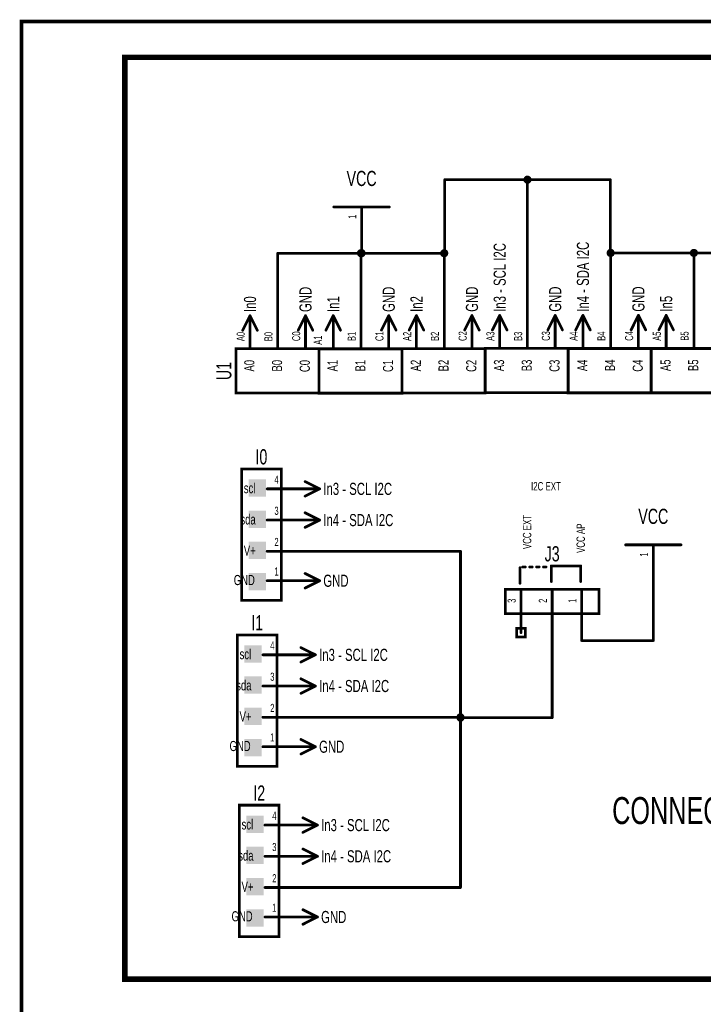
# Model space of a CAD drawing. Extents: x 0 to 22.6, y 0 to 15.8.
# Tile 10 of 26: x 0 to 2.4, y 12.2 to 15.8. Entities that reach past the tile are written whole.
import ezdxf
from ezdxf.enums import TextEntityAlignment as Align

# ---------------------------------------------------------------- set-up
doc = ezdxf.new("R2010")
doc.units = 0
for name, color, linetype in [('Element', 253, 'CONTINUOUS'), ('Net', 50, 'CONTINUOUS'), ('Pin', 50, 'CONTINUOUS'), ('Shapes', 252, 'CONTINUOUS'), ('Titles', 253, 'CONTINUOUS')]:
    doc.layers.add(name, color=color, linetype=linetype)

msp = doc.modelspace()

# ---------------------------------------------------------------- linework, layer by layer
at = {"layer": 'Element', "linetype": 'CONTINUOUS', "const_width": 0.0049}
for points in [[(1.11, 15.1081, 1), (1.1149, 15.1081, 1), (1.11, 15.1081, 1)], [(1.31, 15.1081, 1), (1.3149, 15.1081, 1), (1.31, 15.1081, 1)], [(2.1614, 13.89, 1), (2.1664, 13.89, 1), (2.1614, 13.89, 1)], [(2.3614, 13.89, 1), (2.3664, 13.89, 1), (2.3614, 13.89, 1)], [(1.7812, 13.8078, 1), (1.7862, 13.8078, 1), (1.7812, 13.8078, 1)], [(1.7906, 13.8102, 1), (1.7955, 13.8102, 1), (1.7906, 13.8102, 1)], [(1.8, 13.8102, 1), (1.8049, 13.8102, 1), (1.8, 13.8102, 1)], [(1.8156, 13.8102, 1), (1.8205, 13.8102, 1), (1.8156, 13.8102, 1)], [(1.825, 13.8102, 1), (1.8299, 13.8102, 1), (1.825, 13.8102, 1)], [(1.8406, 13.8102, 1), (1.8455, 13.8102, 1), (1.8406, 13.8102, 1)], [(1.85, 13.8102, 1), (1.8549, 13.8102, 1), (1.85, 13.8102, 1)], [(1.8656, 13.8102, 1), (1.8705, 13.8102, 1), (1.8656, 13.8102, 1)], [(1.875, 13.8102, 1), (1.8799, 13.8102, 1), (1.875, 13.8102, 1)], [(1.8937, 13.814, 1), (1.8987, 13.814, 1), (1.8937, 13.814, 1)], [(1.8937, 13.814, 1), (1.8987, 13.814, 1), (1.8937, 13.814, 1)], [(2, 13.814, 1), (2.0049, 13.814, 1), (2, 13.814, 1)], [(2, 13.814, 1), (2.0049, 13.814, 1), (2, 13.814, 1)], [(1.7812, 13.7515, 1), (1.7862, 13.7515, 1), (1.7812, 13.7515, 1)], [(1.8937, 13.7578, 1), (1.8987, 13.7578, 1), (1.8937, 13.7578, 1)], [(2, 13.7578, 1), (2.0049, 13.7578, 1), (2, 13.7578, 1)]]:
    msp.add_lwpolyline(points, format="xyb", dxfattribs=at)
at = {"layer": 'Element', "linetype": 'CONTINUOUS', "const_width": 0.0098}
for points in [[(1.3125, 15.1081), (1.1125, 15.1081)], [(0.7595, 14.5969), (1.0589, 14.5969), (1.0589, 14.437), (0.7595, 14.437), (0.7595, 14.5969)], [(1.059, 14.5968), (1.3584, 14.5968), (1.3584, 14.4369), (1.059, 14.4369), (1.059, 14.5968)], [(1.3583, 14.5972), (1.6577, 14.5972), (1.6577, 14.4373), (1.3583, 14.4373), (1.3583, 14.5972)], [(1.658, 14.5986), (1.9574, 14.5986), (1.9574, 14.4387), (1.658, 14.4387), (1.658, 14.5986)], [(1.957, 14.598), (2.2564, 14.598), (2.2564, 14.4381), (1.957, 14.4381), (1.957, 14.598)], [(2.2554, 14.598), (2.5548, 14.598), (2.5548, 14.4381), (2.2554, 14.4381), (2.2554, 14.598)], [(0.7799, 14.1637), (0.923, 14.1637), (0.923, 13.69), (0.7799, 13.69), (0.7799, 14.1637)], [(2.1639, 13.89), (2.3639, 13.89)], [(1.7837, 13.8078), (1.7837, 13.7515)], [(1.7931, 13.8102), (1.8025, 13.8102)], [(1.8181, 13.8102), (1.8275, 13.8102)], [(1.8431, 13.8102), (1.8525, 13.8102)], [(1.8681, 13.8102), (1.8775, 13.8102)], [(1.8962, 13.814), (1.8962, 13.7578)], [(1.8962, 13.814), (2.0024, 13.814)], [(2.0024, 13.814), (2.0024, 13.7578)], [(1.7306, 13.7297), (2.0681, 13.7297), (2.0681, 13.6422), (1.7306, 13.6422), (1.7306, 13.7297)], [(0.7647, 13.5654), (0.9078, 13.5654), (0.9078, 13.0916), (0.7647, 13.0916), (0.7647, 13.5654)], [(0.7719, 12.9515), (0.9151, 12.9515), (0.9151, 12.4778), (0.7719, 12.4778), (0.7719, 12.9515)]]:
    msp.add_lwpolyline(points, dxfattribs=at)
at = {"layer": 'Element'}
for points in [[(0.8049, 14.1262), (0.8674, 14.1262), (0.8049, 14.0637), (0.8674, 14.0637)], [(0.8049, 14.0137), (0.8674, 14.0137), (0.8049, 13.9512), (0.8674, 13.9512)], [(0.8049, 13.9012), (0.8674, 13.9012), (0.8049, 13.8387), (0.8674, 13.8387)], [(0.8049, 13.7887), (0.8674, 13.7887), (0.8049, 13.7262), (0.8674, 13.7262)], [(0.7897, 13.5279), (0.8522, 13.5279), (0.7897, 13.4654), (0.8522, 13.4654)], [(0.7897, 13.4154), (0.8522, 13.4154), (0.7897, 13.3529), (0.8522, 13.3529)], [(0.7897, 13.3029), (0.8522, 13.3029), (0.7897, 13.2404), (0.8522, 13.2404)], [(0.7897, 13.1904), (0.8522, 13.1904), (0.7897, 13.1279), (0.8522, 13.1279)], [(0.7969, 12.914), (0.8594, 12.914), (0.7969, 12.8515), (0.8594, 12.8515)], [(0.7969, 12.8015), (0.8594, 12.8015), (0.7969, 12.739), (0.8594, 12.739)], [(0.7969, 12.689), (0.8594, 12.689), (0.7969, 12.6265), (0.8594, 12.6265)], [(0.7969, 12.5765), (0.8594, 12.5765), (0.7969, 12.514), (0.8594, 12.514)]]:
    msp.add_solid(points, dxfattribs=at)
at = {"layer": 'Net', "linetype": 'CONTINUOUS', "const_width": 0.0049}
for points in [[(1.5099, 15.2066, 1), (1.5148, 15.2066, 1), (1.5099, 15.2066, 1)], [(1.5099, 15.2066, 1), (1.5148, 15.2066, 1), (1.5099, 15.2066, 1)], [(1.7979, 15.2066, 1), (1.8029, 15.2066, 1), (1.7979, 15.2066, 1)], [(1.8078, 15.2066, 1), (1.8127, 15.2066, 1), (1.8078, 15.2066, 1)], [(2.1066, 15.2066, 1), (2.1115, 15.2066, 1), (2.1066, 15.2066, 1)], [(2.1066, 15.2066, 1), (2.1115, 15.2066, 1), (2.1066, 15.2066, 1)], [(0.9078, 14.9415, 1), (0.9127, 14.9415, 1), (0.9078, 14.9415, 1)], [(0.9078, 14.9415, 1), (0.9127, 14.9415, 1), (0.9078, 14.9415, 1)], [(1.1979, 14.9415, 1), (1.2029, 14.9415, 1), (1.1979, 14.9415, 1)], [(1.2001, 14.9415, 1), (1.2051, 14.9415, 1), (1.2001, 14.9415, 1)], [(1.2078, 14.9415, 1), (1.2127, 14.9415, 1), (1.2078, 14.9415, 1)], [(1.21, 14.9581, 1), (1.2149, 14.9581, 1), (1.21, 14.9581, 1)], [(1.21, 14.9415, 1), (1.2149, 14.9415, 1), (1.21, 14.9415, 1)], [(1.4979, 14.9415, 1), (1.5029, 14.9415, 1), (1.4979, 14.9415, 1)], [(1.5078, 14.9415, 1), (1.5127, 14.9415, 1), (1.5078, 14.9415, 1)], [(1.5099, 14.9415, 1), (1.5148, 14.9415, 1), (1.5099, 14.9415, 1)], [(1.5099, 14.9415, 1), (1.5148, 14.9415, 1), (1.5099, 14.9415, 1)], [(2.0979, 14.9424, 1), (2.1029, 14.9424, 1), (2.0979, 14.9424, 1)], [(2.1066, 14.9424, 1), (2.1115, 14.9424, 1), (2.1066, 14.9424, 1)], [(2.1066, 14.9424, 1), (2.1115, 14.9424, 1), (2.1066, 14.9424, 1)], [(2.1078, 14.9424, 1), (2.1127, 14.9424, 1), (2.1078, 14.9424, 1)], [(2.3979, 14.9424, 1), (2.4029, 14.9424, 1), (2.3979, 14.9424, 1)], [(2.4078, 14.9424, 1), (2.4127, 14.9424, 1), (2.4078, 14.9424, 1)], [(0.9078, 14.6768, 1), (0.9127, 14.6768, 1), (0.9078, 14.6768, 1)], [(1.2078, 14.6772, 1), (1.2127, 14.6772, 1), (1.2078, 14.6772, 1)], [(1.5078, 14.6775, 1), (1.5127, 14.6775, 1), (1.5078, 14.6775, 1)], [(1.8078, 14.6778, 1), (1.8127, 14.6778, 1), (1.8078, 14.6778, 1)], [(2.1078, 14.6781, 1), (2.1127, 14.6781, 1), (2.1078, 14.6781, 1)], [(2.4078, 14.6785, 1), (2.4127, 14.6785, 1), (2.4078, 14.6785, 1)], [(1.0196, 13.8669, 1), (1.0245, 13.8669, 1), (1.0196, 13.8669, 1)], [(1.5665, 13.8669, 1), (1.5714, 13.8669, 1), (1.5665, 13.8669, 1)], [(1.5665, 13.8669, 1), (1.5714, 13.8669, 1), (1.5665, 13.8669, 1)], [(2.2614, 13.74, 1), (2.2664, 13.74, 1), (2.2614, 13.74, 1)], [(1.8969, 13.5734, 1), (1.9018, 13.5734, 1), (1.8969, 13.5734, 1)], [(2.0031, 13.5734, 1), (2.008, 13.5734, 1), (2.0031, 13.5734, 1)], [(2.0031, 13.545, 1), (2.008, 13.545, 1), (2.0031, 13.545, 1)], [(2.0031, 13.545, 1), (2.008, 13.545, 1), (2.0031, 13.545, 1)], [(2.2614, 13.545, 1), (2.2664, 13.545, 1), (2.2614, 13.545, 1)], [(2.2614, 13.545, 1), (2.2664, 13.545, 1), (2.2614, 13.545, 1)], [(1.0044, 13.2685, 1), (1.0093, 13.2685, 1), (1.0044, 13.2685, 1)], [(1.5566, 13.2685, 1), (1.5616, 13.2685, 1), (1.5566, 13.2685, 1)], [(1.5566, 13.267, 1), (1.5616, 13.267, 1), (1.5566, 13.267, 1)], [(1.5665, 13.2685, 1), (1.5714, 13.2685, 1), (1.5665, 13.2685, 1)], [(1.5665, 13.267, 1), (1.5714, 13.267, 1), (1.5665, 13.267, 1)], [(1.5665, 13.267, 1), (1.5714, 13.267, 1), (1.5665, 13.267, 1)], [(1.5665, 13.267, 1), (1.5714, 13.267, 1), (1.5665, 13.267, 1)], [(1.8969, 13.267, 1), (1.9018, 13.267, 1), (1.8969, 13.267, 1)], [(1.8969, 13.267, 1), (1.9018, 13.267, 1), (1.8969, 13.267, 1)], [(1.0117, 12.6546, 1), (1.0166, 12.6546, 1), (1.0117, 12.6546, 1)], [(1.5665, 12.6546, 1), (1.5714, 12.6546, 1), (1.5665, 12.6546, 1)], [(1.5665, 12.6546, 1), (1.5714, 12.6546, 1), (1.5665, 12.6546, 1)]]:
    msp.add_lwpolyline(points, format="xyb", dxfattribs=at)
at = {"layer": 'Net', "linetype": 'CONTINUOUS', "const_width": 0.0098}
for points in [[(2.109, 15.2066), (1.5124, 15.2066)], [(1.5124, 15.2066), (1.5124, 14.9415)], [(1.8004, 15.2066), (1.8009, 15.2035), (1.8023, 15.2008), (1.8044, 15.1986), (1.8072, 15.1972), (1.8102, 15.1967), (1.8133, 15.1972), (1.816, 15.1986), (1.8182, 15.2008), (1.8196, 15.2035), (1.8201, 15.2066), (1.8196, 15.2096), (1.8182, 15.2123), (1.816, 15.2145), (1.8133, 15.2159), (1.8102, 15.2164), (1.8072, 15.2159), (1.8044, 15.2145), (1.8023, 15.2123), (1.8009, 15.2096), (1.8004, 15.2066)], [(1.8102, 14.6778), (1.8102, 15.2066)], [(2.109, 14.9424), (2.109, 15.2066)], [(1.5124, 14.9415), (0.9102, 14.9415)], [(0.9102, 14.9415), (0.9102, 14.6768)], [(1.2004, 14.9415), (1.2009, 14.9384), (1.2023, 14.9357), (1.2044, 14.9335), (1.2072, 14.9321), (1.2102, 14.9316), (1.2133, 14.9321), (1.216, 14.9335), (1.2182, 14.9357), (1.2196, 14.9384), (1.2201, 14.9415), (1.2196, 14.9445), (1.2182, 14.9472), (1.216, 14.9494), (1.2133, 14.9508), (1.2102, 14.9513), (1.2072, 14.9508), (1.2044, 14.9494), (1.2023, 14.9472), (1.2009, 14.9445), (1.2004, 14.9415)], [(1.2026, 14.9415), (1.2031, 14.9384), (1.2045, 14.9357), (1.2067, 14.9335), (1.2094, 14.9321), (1.2125, 14.9316), (1.2155, 14.9321), (1.2182, 14.9335), (1.2204, 14.9357), (1.2218, 14.9384), (1.2223, 14.9415), (1.2218, 14.9445), (1.2204, 14.9472), (1.2182, 14.9494), (1.2155, 14.9508), (1.2125, 14.9513), (1.2094, 14.9508), (1.2067, 14.9494), (1.2045, 14.9472), (1.2031, 14.9445), (1.2026, 14.9415)], [(1.2102, 14.6772), (1.2102, 14.9415)], [(1.2125, 14.9581), (1.2125, 14.9415)], [(1.5004, 14.9415), (1.5009, 14.9384), (1.5023, 14.9357), (1.5044, 14.9335), (1.5072, 14.9321), (1.5102, 14.9316), (1.5133, 14.9321), (1.516, 14.9335), (1.5182, 14.9357), (1.5196, 14.9384), (1.5201, 14.9415), (1.5196, 14.9445), (1.5182, 14.9472), (1.516, 14.9494), (1.5133, 14.9508), (1.5102, 14.9513), (1.5072, 14.9508), (1.5044, 14.9494), (1.5023, 14.9472), (1.5009, 14.9445), (1.5004, 14.9415)], [(1.5102, 14.6775), (1.5102, 14.9415)], [(2.1004, 14.9424), (2.1009, 14.9394), (2.1023, 14.9366), (2.1044, 14.9345), (2.1072, 14.9331), (2.1102, 14.9326), (2.1133, 14.9331), (2.116, 14.9345), (2.1182, 14.9366), (2.1196, 14.9394), (2.1201, 14.9424), (2.1196, 14.9455), (2.1182, 14.9482), (2.116, 14.9504), (2.1133, 14.9518), (2.1102, 14.9523), (2.1072, 14.9518), (2.1044, 14.9504), (2.1023, 14.9482), (2.1009, 14.9455), (2.1004, 14.9424)], [(6.6102, 14.9424), (2.109, 14.9424)], [(2.1102, 14.6781), (2.1102, 14.9424)], [(2.4004, 14.9424), (2.4009, 14.9394), (2.4023, 14.9366), (2.4044, 14.9345), (2.4072, 14.9331), (2.4102, 14.9326), (2.4133, 14.9331), (2.416, 14.9345), (2.4182, 14.9366), (2.4196, 14.9394), (2.4201, 14.9424), (2.4196, 14.9455), (2.4182, 14.9482), (2.416, 14.9504), (2.4133, 14.9518), (2.4102, 14.9523), (2.4072, 14.9518), (2.4044, 14.9504), (2.4023, 14.9482), (2.4009, 14.9455), (2.4004, 14.9424)], [(2.4102, 14.6785), (2.4102, 14.9424)], [(1.5689, 13.8669), (1.0221, 13.8669)], [(1.5689, 13.267), (1.5689, 13.8669)], [(2.2639, 13.74), (2.2639, 13.545)], [(1.8993, 13.5734), (1.8993, 13.267)], [(2.0056, 13.545), (2.0056, 13.5734)], [(2.2639, 13.545), (2.0056, 13.545)], [(1.5591, 13.2685), (1.5596, 13.2655), (1.561, 13.2627), (1.5632, 13.2605), (1.5659, 13.2591), (1.5689, 13.2587), (1.572, 13.2591), (1.5747, 13.2605), (1.5769, 13.2627), (1.5783, 13.2655), (1.5788, 13.2685), (1.5783, 13.2715), (1.5769, 13.2743), (1.5747, 13.2765), (1.572, 13.2779), (1.5689, 13.2783), (1.5659, 13.2779), (1.5632, 13.2765), (1.561, 13.2743), (1.5596, 13.2715), (1.5591, 13.2685)], [(1.5591, 13.267), (1.5596, 13.264), (1.561, 13.2613), (1.5632, 13.2591), (1.5659, 13.2577), (1.5689, 13.2572), (1.572, 13.2577), (1.5747, 13.2591), (1.5769, 13.2613), (1.5783, 13.264), (1.5788, 13.267), (1.5783, 13.2701), (1.5769, 13.2728), (1.5747, 13.275), (1.572, 13.2764), (1.5689, 13.2769), (1.5659, 13.2764), (1.5632, 13.275), (1.561, 13.2728), (1.5596, 13.2701), (1.5591, 13.267)], [(1.0069, 13.2685), (1.5689, 13.2685)], [(1.8993, 13.267), (1.5689, 13.267)], [(1.5689, 12.6546), (1.5689, 13.267)], [(1.0141, 12.6546), (1.5689, 12.6546)]]:
    msp.add_lwpolyline(points, dxfattribs=at)
at = {"layer": 'Pin', "linetype": 'CONTINUOUS', "const_width": 0.0049}
for points in [[(1.21, 15.1081, 1), (1.2149, 15.1081, 1), (1.21, 15.1081, 1)], [(1.21, 14.9581, 1), (1.2149, 14.9581, 1), (1.21, 14.9581, 1)], [(0.8078, 14.7161, 1), (0.8127, 14.7161, 1), (0.8078, 14.7161, 1)], [(0.8078, 14.7161, 1), (0.8127, 14.7161, 1), (0.8078, 14.7161, 1)], [(0.8078, 14.7161, 1), (0.8127, 14.7161, 1), (0.8078, 14.7161, 1)], [(1.0078, 14.7163, 1), (1.0127, 14.7163, 1), (1.0078, 14.7163, 1)], [(1.0078, 14.7163, 1), (1.0127, 14.7163, 1), (1.0078, 14.7163, 1)], [(1.0078, 14.7163, 1), (1.0127, 14.7163, 1), (1.0078, 14.7163, 1)], [(1.1078, 14.7164, 1), (1.1127, 14.7164, 1), (1.1078, 14.7164, 1)], [(1.1078, 14.7164, 1), (1.1127, 14.7164, 1), (1.1078, 14.7164, 1)], [(1.1078, 14.7164, 1), (1.1127, 14.7164, 1), (1.1078, 14.7164, 1)], [(1.3078, 14.7166, 1), (1.3127, 14.7166, 1), (1.3078, 14.7166, 1)], [(1.3078, 14.7166, 1), (1.3127, 14.7166, 1), (1.3078, 14.7166, 1)], [(1.3078, 14.7166, 1), (1.3127, 14.7166, 1), (1.3078, 14.7166, 1)], [(1.4078, 14.7168, 1), (1.4127, 14.7168, 1), (1.4078, 14.7168, 1)], [(1.4078, 14.7168, 1), (1.4127, 14.7168, 1), (1.4078, 14.7168, 1)], [(1.4078, 14.7168, 1), (1.4127, 14.7168, 1), (1.4078, 14.7168, 1)], [(1.6078, 14.717, 1), (1.6127, 14.717, 1), (1.6078, 14.717, 1)], [(1.6078, 14.717, 1), (1.6127, 14.717, 1), (1.6078, 14.717, 1)], [(1.6078, 14.717, 1), (1.6127, 14.717, 1), (1.6078, 14.717, 1)], [(1.7078, 14.7171, 1), (1.7127, 14.7171, 1), (1.7078, 14.7171, 1)], [(1.7078, 14.7171, 1), (1.7127, 14.7171, 1), (1.7078, 14.7171, 1)], [(1.7078, 14.7171, 1), (1.7127, 14.7171, 1), (1.7078, 14.7171, 1)], [(1.9078, 14.7173, 1), (1.9127, 14.7173, 1), (1.9078, 14.7173, 1)], [(1.9078, 14.7173, 1), (1.9127, 14.7173, 1), (1.9078, 14.7173, 1)], [(1.9078, 14.7173, 1), (1.9127, 14.7173, 1), (1.9078, 14.7173, 1)], [(2.0078, 14.7174, 1), (2.0127, 14.7174, 1), (2.0078, 14.7174, 1)], [(2.0078, 14.7174, 1), (2.0127, 14.7174, 1), (2.0078, 14.7174, 1)], [(2.0078, 14.7174, 1), (2.0127, 14.7174, 1), (2.0078, 14.7174, 1)], [(2.2078, 14.7176, 1), (2.2127, 14.7176, 1), (2.2078, 14.7176, 1)], [(2.2078, 14.7176, 1), (2.2127, 14.7176, 1), (2.2078, 14.7176, 1)], [(2.2078, 14.7176, 1), (2.2127, 14.7176, 1), (2.2078, 14.7176, 1)], [(2.3078, 14.7177, 1), (2.3127, 14.7177, 1), (2.3078, 14.7177, 1)], [(2.3078, 14.7177, 1), (2.3127, 14.7177, 1), (2.3078, 14.7177, 1)], [(2.3078, 14.7177, 1), (2.3127, 14.7177, 1), (2.3078, 14.7177, 1)], [(0.7815, 14.6636, 1), (0.7864, 14.6636, 1), (0.7815, 14.6636, 1)], [(0.8078, 14.6767, 1), (0.8127, 14.6767, 1), (0.8078, 14.6767, 1)], [(0.8078, 14.6767, 1), (0.8127, 14.6767, 1), (0.8078, 14.6767, 1)], [(0.834, 14.6636, 1), (0.8389, 14.6636, 1), (0.834, 14.6636, 1)], [(0.9078, 14.6768, 1), (0.9127, 14.6768, 1), (0.9078, 14.6768, 1)], [(0.9815, 14.6638, 1), (0.9864, 14.6638, 1), (0.9815, 14.6638, 1)], [(1.0078, 14.677, 1), (1.0127, 14.677, 1), (1.0078, 14.677, 1)], [(1.0078, 14.677, 1), (1.0127, 14.677, 1), (1.0078, 14.677, 1)], [(1.034, 14.6638, 1), (1.0389, 14.6638, 1), (1.034, 14.6638, 1)], [(1.0815, 14.6639, 1), (1.0864, 14.6639, 1), (1.0815, 14.6639, 1)], [(1.1078, 14.677, 1), (1.1127, 14.677, 1), (1.1078, 14.677, 1)], [(1.1078, 14.677, 1), (1.1127, 14.677, 1), (1.1078, 14.677, 1)], [(1.134, 14.6639, 1), (1.1389, 14.6639, 1), (1.134, 14.6639, 1)], [(1.2078, 14.6772, 1), (1.2127, 14.6772, 1), (1.2078, 14.6772, 1)], [(1.2815, 14.6642, 1), (1.2864, 14.6642, 1), (1.2815, 14.6642, 1)], [(1.3078, 14.6773, 1), (1.3127, 14.6773, 1), (1.3078, 14.6773, 1)], [(1.3078, 14.6773, 1), (1.3127, 14.6773, 1), (1.3078, 14.6773, 1)], [(1.334, 14.6642, 1), (1.3389, 14.6642, 1), (1.334, 14.6642, 1)], [(1.3815, 14.6643, 1), (1.3864, 14.6643, 1), (1.3815, 14.6643, 1)], [(1.4078, 14.6774, 1), (1.4127, 14.6774, 1), (1.4078, 14.6774, 1)], [(1.4078, 14.6774, 1), (1.4127, 14.6774, 1), (1.4078, 14.6774, 1)], [(1.434, 14.6643, 1), (1.4389, 14.6643, 1), (1.434, 14.6643, 1)], [(1.5078, 14.6775, 1), (1.5127, 14.6775, 1), (1.5078, 14.6775, 1)], [(1.5815, 14.6645, 1), (1.5864, 14.6645, 1), (1.5815, 14.6645, 1)], [(1.6078, 14.6776, 1), (1.6127, 14.6776, 1), (1.6078, 14.6776, 1)], [(1.6078, 14.6776, 1), (1.6127, 14.6776, 1), (1.6078, 14.6776, 1)], [(1.634, 14.6645, 1), (1.6389, 14.6645, 1), (1.634, 14.6645, 1)], [(1.6815, 14.6646, 1), (1.6864, 14.6646, 1), (1.6815, 14.6646, 1)], [(1.7078, 14.6777, 1), (1.7127, 14.6777, 1), (1.7078, 14.6777, 1)], [(1.7078, 14.6777, 1), (1.7127, 14.6777, 1), (1.7078, 14.6777, 1)], [(1.734, 14.6646, 1), (1.7389, 14.6646, 1), (1.734, 14.6646, 1)], [(1.8078, 14.6778, 1), (1.8127, 14.6778, 1), (1.8078, 14.6778, 1)], [(1.8815, 14.6648, 1), (1.8864, 14.6648, 1), (1.8815, 14.6648, 1)], [(1.9078, 14.6779, 1), (1.9127, 14.6779, 1), (1.9078, 14.6779, 1)], [(1.9078, 14.6779, 1), (1.9127, 14.6779, 1), (1.9078, 14.6779, 1)], [(1.934, 14.6648, 1), (1.9389, 14.6648, 1), (1.934, 14.6648, 1)], [(1.9815, 14.6649, 1), (1.9864, 14.6649, 1), (1.9815, 14.6649, 1)], [(2.0078, 14.678, 1), (2.0127, 14.678, 1), (2.0078, 14.678, 1)], [(2.0078, 14.678, 1), (2.0127, 14.678, 1), (2.0078, 14.678, 1)], [(2.034, 14.6649, 1), (2.0389, 14.6649, 1), (2.034, 14.6649, 1)], [(2.1078, 14.6781, 1), (2.1127, 14.6781, 1), (2.1078, 14.6781, 1)], [(2.1815, 14.6651, 1), (2.1864, 14.6651, 1), (2.1815, 14.6651, 1)], [(2.2078, 14.6782, 1), (2.2127, 14.6782, 1), (2.2078, 14.6782, 1)], [(2.2078, 14.6782, 1), (2.2127, 14.6782, 1), (2.2078, 14.6782, 1)], [(2.234, 14.6651, 1), (2.2389, 14.6651, 1), (2.234, 14.6651, 1)], [(2.2815, 14.6652, 1), (2.2864, 14.6652, 1), (2.2815, 14.6652, 1)], [(2.3078, 14.6783, 1), (2.3127, 14.6783, 1), (2.3078, 14.6783, 1)], [(2.3078, 14.6783, 1), (2.3127, 14.6783, 1), (2.3078, 14.6783, 1)], [(2.334, 14.6652, 1), (2.3389, 14.6652, 1), (2.334, 14.6652, 1)], [(2.4078, 14.6785, 1), (2.4127, 14.6785, 1), (2.4078, 14.6785, 1)], [(0.8078, 14.598, 1), (0.8127, 14.598, 1), (0.8078, 14.598, 1)], [(0.9078, 14.5981, 1), (0.9127, 14.5981, 1), (0.9078, 14.5981, 1)], [(1.0078, 14.5982, 1), (1.0127, 14.5982, 1), (1.0078, 14.5982, 1)], [(1.1078, 14.5983, 1), (1.1127, 14.5983, 1), (1.1078, 14.5983, 1)], [(1.2078, 14.5984, 1), (1.2127, 14.5984, 1), (1.2078, 14.5984, 1)], [(1.3078, 14.5985, 1), (1.3127, 14.5985, 1), (1.3078, 14.5985, 1)], [(1.4078, 14.5987, 1), (1.4127, 14.5987, 1), (1.4078, 14.5987, 1)], [(1.5078, 14.5987, 1), (1.5127, 14.5987, 1), (1.5078, 14.5987, 1)], [(1.6078, 14.5989, 1), (1.6127, 14.5989, 1), (1.6078, 14.5989, 1)], [(1.7078, 14.599, 1), (1.7127, 14.599, 1), (1.7078, 14.599, 1)], [(1.8078, 14.599, 1), (1.8127, 14.599, 1), (1.8078, 14.599, 1)], [(1.9078, 14.5992, 1), (1.9127, 14.5992, 1), (1.9078, 14.5992, 1)], [(2.0078, 14.5993, 1), (2.0127, 14.5993, 1), (2.0078, 14.5993, 1)], [(2.1078, 14.5994, 1), (2.1127, 14.5994, 1), (2.1078, 14.5994, 1)], [(2.2078, 14.5995, 1), (2.2127, 14.5995, 1), (2.2078, 14.5995, 1)], [(2.3078, 14.5996, 1), (2.3127, 14.5996, 1), (2.3078, 14.5996, 1)], [(2.4078, 14.5997, 1), (2.4127, 14.5997, 1), (2.4078, 14.5997, 1)], [(0.8696, 14.0919, 1), (0.8745, 14.0919, 1), (0.8696, 14.0919, 1)], [(1.0065, 14.1181, 1), (1.0114, 14.1181, 1), (1.0065, 14.1181, 1)], [(1.0196, 14.0919, 1), (1.0245, 14.0919, 1), (1.0196, 14.0919, 1)], [(1.0196, 14.0919, 1), (1.0245, 14.0919, 1), (1.0196, 14.0919, 1)], [(1.059, 14.0919, 1), (1.0639, 14.0919, 1), (1.059, 14.0919, 1)], [(1.059, 14.0919, 1), (1.0639, 14.0919, 1), (1.059, 14.0919, 1)], [(1.059, 14.0919, 1), (1.0639, 14.0919, 1), (1.059, 14.0919, 1)], [(1.0065, 14.0656, 1), (1.0114, 14.0656, 1), (1.0065, 14.0656, 1)], [(1.0065, 14.0056, 1), (1.0114, 14.0056, 1), (1.0065, 14.0056, 1)], [(0.8696, 13.9793, 1), (0.8745, 13.9793, 1), (0.8696, 13.9793, 1)], [(1.0065, 13.9531, 1), (1.0114, 13.9531, 1), (1.0065, 13.9531, 1)], [(1.0196, 13.9793, 1), (1.0245, 13.9793, 1), (1.0196, 13.9793, 1)], [(1.0196, 13.9793, 1), (1.0245, 13.9793, 1), (1.0196, 13.9793, 1)], [(1.059, 13.9793, 1), (1.0639, 13.9793, 1), (1.059, 13.9793, 1)], [(1.059, 13.9793, 1), (1.0639, 13.9793, 1), (1.059, 13.9793, 1)], [(1.059, 13.9793, 1), (1.0639, 13.9793, 1), (1.059, 13.9793, 1)], [(2.2614, 13.89, 1), (2.2664, 13.89, 1), (2.2614, 13.89, 1)], [(0.8696, 13.8669, 1), (0.8745, 13.8669, 1), (0.8696, 13.8669, 1)], [(1.0196, 13.8669, 1), (1.0245, 13.8669, 1), (1.0196, 13.8669, 1)], [(1.0065, 13.7868, 1), (1.0114, 13.7868, 1), (1.0065, 13.7868, 1)], [(0.8696, 13.7606, 1), (0.8745, 13.7606, 1), (0.8696, 13.7606, 1)], [(1.0065, 13.7343, 1), (1.0114, 13.7343, 1), (1.0065, 13.7343, 1)], [(1.0196, 13.7606, 1), (1.0245, 13.7606, 1), (1.0196, 13.7606, 1)], [(1.0196, 13.7606, 1), (1.0245, 13.7606, 1), (1.0196, 13.7606, 1)], [(1.059, 13.7606, 1), (1.0639, 13.7606, 1), (1.059, 13.7606, 1)], [(1.059, 13.7606, 1), (1.0639, 13.7606, 1), (1.059, 13.7606, 1)], [(1.059, 13.7606, 1), (1.0639, 13.7606, 1), (1.059, 13.7606, 1)], [(2.2614, 13.74, 1), (2.2664, 13.74, 1), (2.2614, 13.74, 1)], [(1.7844, 13.7234, 1), (1.7893, 13.7234, 1), (1.7844, 13.7234, 1)], [(1.8969, 13.7234, 1), (1.9018, 13.7234, 1), (1.8969, 13.7234, 1)], [(2.0031, 13.7234, 1), (2.008, 13.7234, 1), (2.0031, 13.7234, 1)], [(1.7844, 13.5734, 1), (1.7893, 13.5734, 1), (1.7844, 13.5734, 1)], [(1.8969, 13.5734, 1), (1.9018, 13.5734, 1), (1.8969, 13.5734, 1)], [(2.0031, 13.5734, 1), (2.008, 13.5734, 1), (2.0031, 13.5734, 1)], [(0.8544, 13.4935, 1), (0.8593, 13.4935, 1), (0.8544, 13.4935, 1)], [(0.9913, 13.5197, 1), (0.9962, 13.5197, 1), (0.9913, 13.5197, 1)], [(1.0044, 13.4935, 1), (1.0093, 13.4935, 1), (1.0044, 13.4935, 1)], [(1.0044, 13.4935, 1), (1.0093, 13.4935, 1), (1.0044, 13.4935, 1)], [(1.0438, 13.4935, 1), (1.0487, 13.4935, 1), (1.0438, 13.4935, 1)], [(1.0438, 13.4935, 1), (1.0487, 13.4935, 1), (1.0438, 13.4935, 1)], [(1.0438, 13.4935, 1), (1.0487, 13.4935, 1), (1.0438, 13.4935, 1)], [(0.9913, 13.4673, 1), (0.9962, 13.4673, 1), (0.9913, 13.4673, 1)], [(0.8544, 13.381, 1), (0.8593, 13.381, 1), (0.8544, 13.381, 1)], [(0.9913, 13.4072, 1), (0.9962, 13.4072, 1), (0.9913, 13.4072, 1)], [(1.0044, 13.381, 1), (1.0093, 13.381, 1), (1.0044, 13.381, 1)], [(1.0044, 13.381, 1), (1.0093, 13.381, 1), (1.0044, 13.381, 1)], [(1.0438, 13.381, 1), (1.0487, 13.381, 1), (1.0438, 13.381, 1)], [(1.0438, 13.381, 1), (1.0487, 13.381, 1), (1.0438, 13.381, 1)], [(1.0438, 13.381, 1), (1.0487, 13.381, 1), (1.0438, 13.381, 1)], [(0.9913, 13.3547, 1), (0.9962, 13.3547, 1), (0.9913, 13.3547, 1)], [(0.8544, 13.2685, 1), (0.8593, 13.2685, 1), (0.8544, 13.2685, 1)], [(1.0044, 13.2685, 1), (1.0093, 13.2685, 1), (1.0044, 13.2685, 1)], [(0.9913, 13.1885, 1), (0.9962, 13.1885, 1), (0.9913, 13.1885, 1)], [(0.8544, 13.1622, 1), (0.8593, 13.1622, 1), (0.8544, 13.1622, 1)], [(0.9913, 13.136, 1), (0.9962, 13.136, 1), (0.9913, 13.136, 1)], [(1.0044, 13.1622, 1), (1.0093, 13.1622, 1), (1.0044, 13.1622, 1)], [(1.0044, 13.1622, 1), (1.0093, 13.1622, 1), (1.0044, 13.1622, 1)], [(1.0438, 13.1622, 1), (1.0487, 13.1622, 1), (1.0438, 13.1622, 1)], [(1.0438, 13.1622, 1), (1.0487, 13.1622, 1), (1.0438, 13.1622, 1)], [(1.0438, 13.1622, 1), (1.0487, 13.1622, 1), (1.0438, 13.1622, 1)], [(0.9985, 12.9059, 1), (1.0035, 12.9059, 1), (0.9985, 12.9059, 1)], [(0.8617, 12.8796, 1), (0.8666, 12.8796, 1), (0.8617, 12.8796, 1)], [(0.9985, 12.8534, 1), (1.0035, 12.8534, 1), (0.9985, 12.8534, 1)], [(1.0117, 12.8796, 1), (1.0166, 12.8796, 1), (1.0117, 12.8796, 1)], [(1.0117, 12.8796, 1), (1.0166, 12.8796, 1), (1.0117, 12.8796, 1)], [(1.051, 12.8796, 1), (1.056, 12.8796, 1), (1.051, 12.8796, 1)], [(1.051, 12.8796, 1), (1.056, 12.8796, 1), (1.051, 12.8796, 1)], [(1.051, 12.8796, 1), (1.056, 12.8796, 1), (1.051, 12.8796, 1)], [(0.9985, 12.7934, 1), (1.0035, 12.7934, 1), (0.9985, 12.7934, 1)], [(0.8617, 12.7671, 1), (0.8666, 12.7671, 1), (0.8617, 12.7671, 1)], [(0.9985, 12.7409, 1), (1.0035, 12.7409, 1), (0.9985, 12.7409, 1)], [(1.0117, 12.7671, 1), (1.0166, 12.7671, 1), (1.0117, 12.7671, 1)], [(1.0117, 12.7671, 1), (1.0166, 12.7671, 1), (1.0117, 12.7671, 1)], [(1.051, 12.7671, 1), (1.056, 12.7671, 1), (1.051, 12.7671, 1)], [(1.051, 12.7671, 1), (1.056, 12.7671, 1), (1.051, 12.7671, 1)], [(1.051, 12.7671, 1), (1.056, 12.7671, 1), (1.051, 12.7671, 1)], [(0.8617, 12.6546, 1), (0.8666, 12.6546, 1), (0.8617, 12.6546, 1)], [(1.0117, 12.6546, 1), (1.0166, 12.6546, 1), (1.0117, 12.6546, 1)], [(0.9985, 12.5746, 1), (1.0035, 12.5746, 1), (0.9985, 12.5746, 1)], [(0.8617, 12.5484, 1), (0.8666, 12.5484, 1), (0.8617, 12.5484, 1)], [(1.0117, 12.5484, 1), (1.0166, 12.5484, 1), (1.0117, 12.5484, 1)], [(1.0117, 12.5484, 1), (1.0166, 12.5484, 1), (1.0117, 12.5484, 1)], [(1.051, 12.5484, 1), (1.056, 12.5484, 1), (1.051, 12.5484, 1)], [(1.051, 12.5484, 1), (1.056, 12.5484, 1), (1.051, 12.5484, 1)], [(1.051, 12.5484, 1), (1.056, 12.5484, 1), (1.051, 12.5484, 1)], [(0.9985, 12.5221, 1), (1.0035, 12.5221, 1), (0.9985, 12.5221, 1)]]:
    msp.add_lwpolyline(points, format="xyb", dxfattribs=at)
at = {"layer": 'Pin', "linetype": 'CONTINUOUS', "const_width": 0.0098}
for points in [[(1.2125, 15.1081), (1.2125, 14.9581)], [(0.784, 14.6636), (0.8102, 14.7161)], [(0.8365, 14.6636), (0.8102, 14.7161)], [(0.8102, 14.6767), (0.8102, 14.7161)], [(0.984, 14.6638), (1.0102, 14.7163)], [(1.0365, 14.6638), (1.0102, 14.7163)], [(1.0102, 14.677), (1.0102, 14.7163)], [(1.084, 14.6639), (1.1102, 14.7164)], [(1.1365, 14.6639), (1.1102, 14.7164)], [(1.1102, 14.677), (1.1102, 14.7164)], [(1.284, 14.6642), (1.3102, 14.7166)], [(1.3365, 14.6642), (1.3102, 14.7166)], [(1.3102, 14.6773), (1.3102, 14.7166)], [(1.384, 14.6643), (1.4102, 14.7168)], [(1.4365, 14.6643), (1.4102, 14.7168)], [(1.4102, 14.6774), (1.4102, 14.7168)], [(1.584, 14.6645), (1.6102, 14.717)], [(1.6365, 14.6645), (1.6102, 14.717)], [(1.6102, 14.6776), (1.6102, 14.717)], [(1.684, 14.6646), (1.7102, 14.7171)], [(1.7365, 14.6646), (1.7102, 14.7171)], [(1.7102, 14.6777), (1.7102, 14.7171)], [(1.884, 14.6648), (1.9102, 14.7173)], [(1.9365, 14.6648), (1.9102, 14.7173)], [(1.9102, 14.6779), (1.9102, 14.7173)], [(1.984, 14.6649), (2.0102, 14.7174)], [(2.0365, 14.6649), (2.0102, 14.7174)], [(2.0102, 14.678), (2.0102, 14.7174)], [(2.184, 14.6651), (2.2102, 14.7176)], [(2.2365, 14.6651), (2.2102, 14.7176)], [(2.2102, 14.6782), (2.2102, 14.7176)], [(2.284, 14.6652), (2.3102, 14.7177)], [(2.3365, 14.6652), (2.3102, 14.7177)], [(2.3102, 14.6783), (2.3102, 14.7177)], [(0.8102, 14.598), (0.8102, 14.6767)], [(0.9102, 14.5981), (0.9102, 14.6768)], [(1.0102, 14.5982), (1.0102, 14.677)], [(1.1102, 14.5983), (1.1102, 14.677)], [(1.2102, 14.5984), (1.2102, 14.6772)], [(1.3102, 14.5985), (1.3102, 14.6773)], [(1.4102, 14.5987), (1.4102, 14.6774)], [(1.5102, 14.5987), (1.5102, 14.6775)], [(1.6102, 14.5989), (1.6102, 14.6776)], [(1.7102, 14.599), (1.7102, 14.6777)], [(1.8102, 14.599), (1.8102, 14.6778)], [(1.9102, 14.5992), (1.9102, 14.6779)], [(2.0102, 14.5993), (2.0102, 14.678)], [(2.1102, 14.5994), (2.1102, 14.6781)], [(2.2102, 14.5995), (2.2102, 14.6782)], [(2.3102, 14.5996), (2.3102, 14.6783)], [(2.4102, 14.5997), (2.4102, 14.6785)], [(0.8721, 14.0919), (1.0221, 14.0919)], [(1.0089, 14.1181), (1.0614, 14.0919)], [(1.0089, 14.0656), (1.0614, 14.0919)], [(1.0221, 14.0919), (1.0614, 14.0919)], [(1.0089, 14.0056), (1.0614, 13.9793)], [(0.8721, 13.9793), (1.0221, 13.9793)], [(1.0089, 13.9531), (1.0614, 13.9793)], [(1.0221, 13.9793), (1.0614, 13.9793)], [(2.2639, 13.89), (2.2639, 13.74)], [(0.8721, 13.8669), (1.0221, 13.8669)], [(1.0089, 13.7868), (1.0614, 13.7606)], [(0.8721, 13.7606), (1.0221, 13.7606)], [(1.0089, 13.7343), (1.0614, 13.7606)], [(1.0221, 13.7606), (1.0614, 13.7606)], [(1.7868, 13.7234), (1.7868, 13.5734)], [(1.8993, 13.7234), (1.8993, 13.5734)], [(2.0056, 13.7234), (2.0056, 13.5734)], [(1.7711, 13.5892), (1.8026, 13.5892), (1.8026, 13.5577), (1.7711, 13.5577), (1.7711, 13.5892)], [(0.8569, 13.4935), (1.0069, 13.4935)], [(0.9937, 13.5197), (1.0462, 13.4935)], [(0.9937, 13.4673), (1.0462, 13.4935)], [(1.0069, 13.4935), (1.0462, 13.4935)], [(0.8569, 13.381), (1.0069, 13.381)], [(0.9937, 13.4072), (1.0462, 13.381)], [(0.9937, 13.3547), (1.0462, 13.381)], [(1.0069, 13.381), (1.0462, 13.381)], [(0.8569, 13.2685), (1.0069, 13.2685)], [(0.9937, 13.1885), (1.0462, 13.1622)], [(0.8569, 13.1622), (1.0069, 13.1622)], [(0.9937, 13.136), (1.0462, 13.1622)], [(1.0069, 13.1622), (1.0462, 13.1622)], [(1.001, 12.9059), (1.0535, 12.8796)], [(0.8641, 12.8796), (1.0141, 12.8796)], [(1.001, 12.8534), (1.0535, 12.8796)], [(1.0141, 12.8796), (1.0535, 12.8796)], [(1.001, 12.7934), (1.0535, 12.7671)], [(0.8641, 12.7671), (1.0141, 12.7671)], [(1.001, 12.7409), (1.0535, 12.7671)], [(1.0141, 12.7671), (1.0535, 12.7671)], [(0.8641, 12.6546), (1.0141, 12.6546)], [(1.001, 12.5746), (1.0535, 12.5484)], [(0.8641, 12.5484), (1.0141, 12.5484)], [(1.001, 12.5221), (1.0535, 12.5484)], [(1.0141, 12.5484), (1.0535, 12.5484)]]:
    msp.add_lwpolyline(points, dxfattribs=at)
at = {"layer": 'Shapes', "linetype": 'CONTINUOUS', "const_width": 0.0197}
msp.add_lwpolyline([(0.3591, 15.6478), (7.1369, 15.6478), (7.1369, 12.3243), (0.3591, 12.3243), (0.3591, 15.6478)], dxfattribs=at)
at = {"layer": 'Titles', "linetype": 'CONTINUOUS', "const_width": 0.0131}
msp.add_lwpolyline([(22.5851, 0.0288), (-0.0133, 0.0288), (-0.0133, 15.7768), (22.5851, 15.7768), (22.5851, 0.0288)], dxfattribs=at)

# ---------------------------------------------------------------- texts
at = {"layer": 'Element', "width": 0.7}
for s, p in [('VCC', (1.2125, 15.1672)), ('I0', (0.8514, 14.1637)), ('VCC', (2.2639, 13.949)), ('J3', (1.8993, 13.814)), ('I1', (0.8362, 13.5654)), ('I2', (0.8435, 12.9515))]:
    msp.add_text(s, height=0.0547, dxfattribs=at).set_placement(p, align=Align.BOTTOM_CENTER)
msp.add_text('U1', height=0.0547, rotation=90, dxfattribs=at).set_placement((0.7595, 14.5168), align=Align.BOTTOM_CENTER)
at = {"layer": 'Pin', "width": 0.7}
for s, height, p in [('1', 0.0292, (1.1643, 15.0655)), ('In3 - SCL I2C', 0.0437, (1.6884, 14.7302)), ('In4 - SDA I2C', 0.0437, (1.9884, 14.7305)), ('GND', 0.0437, (0.9884, 14.7295)), ('GND', 0.0437, (1.2884, 14.7298)), ('GND', 0.0437, (1.5884, 14.7301)), ('GND', 0.0437, (1.8884, 14.7304)), ('GND', 0.0437, (2.1884, 14.7307)), ('In0', 0.0437, (0.7884, 14.7292)), ('In1', 0.0437, (1.0884, 14.7295)), ('In2', 0.0437, (1.3884, 14.7299)), ('In5', 0.0437, (2.2884, 14.7308)), ('A0', 0.0292, (0.7621, 14.6242)), ('B0', 0.0292, (0.8621, 14.6243)), ('C0', 0.0292, (0.9621, 14.6245)), ('A1', 0.0292, (1.0402, 14.6114)), ('B1', 0.0292, (1.1621, 14.6247)), ('C1', 0.0292, (1.2621, 14.6248)), ('A2', 0.0292, (1.3621, 14.6249)), ('B2', 0.0292, (1.4621, 14.625)), ('C2', 0.0292, (1.5621, 14.6251)), ('A3', 0.0292, (1.6621, 14.6252)), ('B3', 0.0292, (1.7621, 14.6253)), ('C3', 0.0292, (1.8621, 14.6254)), ('A4', 0.0292, (1.9621, 14.6255)), ('B4', 0.0292, (2.0621, 14.6256)), ('C4', 0.0292, (2.1621, 14.6257)), ('A5', 0.0292, (2.2621, 14.6258)), ('B5', 0.0292, (2.3621, 14.626)), ('B0', 0.0365, (0.8895, 14.515)), ('B1', 0.0365, (1.1895, 14.5153)), ('A2', 0.0365, (1.3895, 14.5155)), ('B2', 0.0365, (1.4895, 14.5156)), ('A3', 0.0365, (1.6895, 14.5159)), ('B3', 0.0365, (1.7895, 14.5159)), ('A4', 0.0365, (1.9895, 14.5162)), ('B4', 0.0365, (2.0895, 14.5163)), ('C4', 0.0365, (2.1895, 14.5142)), ('A5', 0.0365, (2.2895, 14.5165)), ('B5', 0.0365, (2.3895, 14.5166)), ('A0', 0.0365, (0.7895, 14.5149)), ('C0', 0.0365, (0.9895, 14.5129)), ('A1', 0.0365, (1.0895, 14.5152)), ('C1', 0.0365, (1.2895, 14.5132)), ('C2', 0.0365, (1.5895, 14.5135)), ('C3', 0.0365, (1.8895, 14.5139)), ('1', 0.0292, (2.2158, 13.8473)), ('3', 0.0292, (1.7387, 13.6808)), ('2', 0.0292, (1.8512, 13.6808)), ('1', 0.0292, (1.9575, 13.6808))]:
    msp.add_text(s, height=height, rotation=90, dxfattribs=at).set_placement(p, align=Align.TOP_LEFT)
for s, height, p in [('4', 0.0292, (0.8983, 14.14)), ('scl', 0.0365, (0.7879, 14.1126)), ('In3 - SCL I2C', 0.0437, (1.0746, 14.1137)), ('3', 0.0292, (0.8983, 14.0275)), ('sda', 0.0365, (0.7758, 14.0001)), ('In4 - SDA I2C', 0.0437, (1.0746, 14.0012)), ('2', 0.0292, (0.8983, 13.915)), ('V+', 0.0365, (0.7879, 13.8876)), ('GND', 0.0365, (0.7518, 13.7814)), ('1', 0.0292, (0.8983, 13.8087)), ('GND', 0.0437, (1.0746, 13.7825)), ('4', 0.0292, (0.8831, 13.5416)), ('scl', 0.0365, (0.7727, 13.5143)), ('In3 - SCL I2C', 0.0437, (1.0594, 13.5154)), ('3', 0.0292, (0.8831, 13.4291)), ('sda', 0.0365, (0.7606, 13.4018)), ('In4 - SDA I2C', 0.0437, (1.0594, 13.4029)), ('2', 0.0292, (0.8831, 13.3166)), ('V+', 0.0365, (0.7727, 13.2893)), ('1', 0.0292, (0.8831, 13.2104)), ('GND', 0.0365, (0.7366, 13.183)), ('GND', 0.0437, (1.0594, 13.1841)), ('4', 0.0292, (0.8904, 12.9277)), ('scl', 0.0365, (0.7799, 12.9004)), ('In3 - SCL I2C', 0.0437, (1.0666, 12.9015)), ('3', 0.0292, (0.8904, 12.8152)), ('sda', 0.0365, (0.7679, 12.7879)), ('In4 - SDA I2C', 0.0437, (1.0666, 12.789)), ('V+', 0.0365, (0.7799, 12.6754)), ('2', 0.0292, (0.8904, 12.7027)), ('GND', 0.0365, (0.7438, 12.5691)), ('1', 0.0292, (0.8904, 12.5965)), ('GND', 0.0437, (1.0666, 12.5702))]:
    msp.add_text(s, height=height, dxfattribs=at).set_placement(p, align=Align.TOP_LEFT)
at = {"layer": 'Shapes', "width": 0.7}
for s, height, p in [('I2C EXT', 0.0304, (1.877, 14.1014)), ('CONNECTEURS I2C', 0.0972, (2.5503, 12.9321))]:
    msp.add_text(s, height=height, dxfattribs=at).set_placement(p, align=Align.MIDDLE_CENTER)
for s, p in [('VCC EXT', (1.809, 13.9364)), ('VCC AP', (2.0023, 13.9138))]:
    msp.add_text(s, height=0.0304, rotation=90, dxfattribs=at).set_placement(p, align=Align.MIDDLE_CENTER)

doc.saveas('drawing.dxf')
